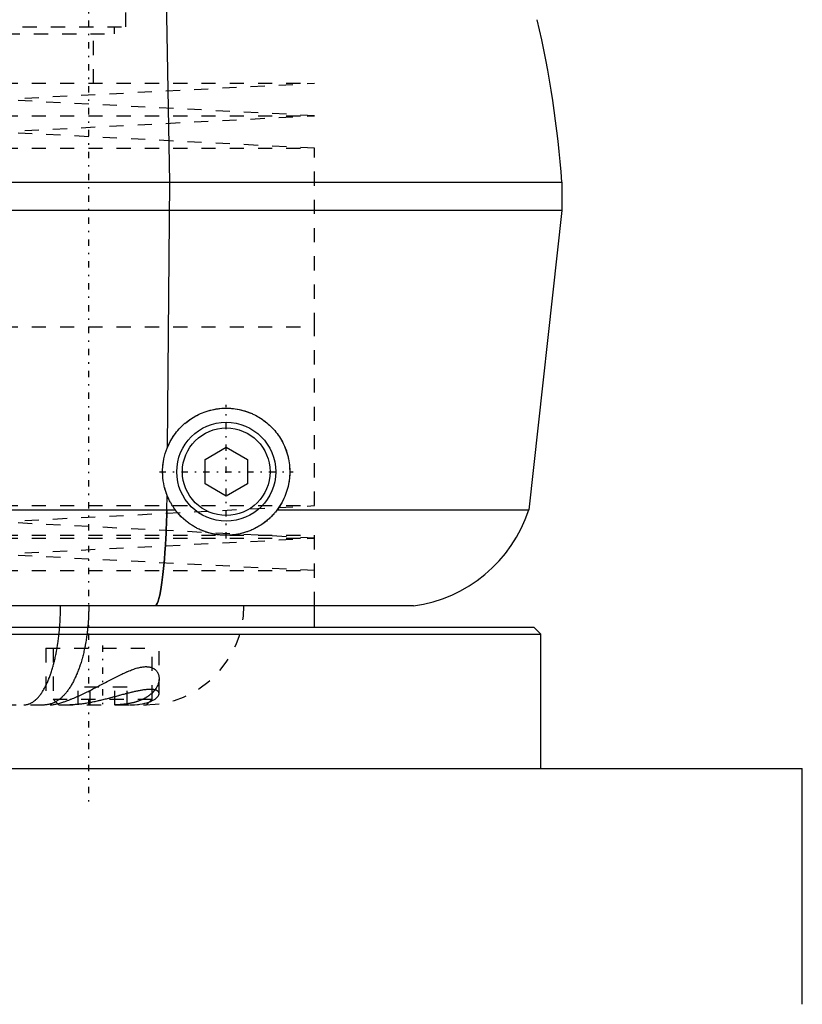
# Model space of a CAD drawing. Extents: x -90 to 90, y -1 to 976.
# Tile 6 of 11: x 24 to 80, y 288 to 358. Entities that reach past the tile are written whole.
import ezdxf

# ---------------------------------------------------------------- set-up
doc = ezdxf.new("R2010")
doc.units = 0
doc.linetypes.add('CENTER', pattern=[1.5, 0.45, -0.5, 0.05, -0.5])
doc.linetypes.add('DASHED', pattern=[2, 1, -1])
for name, color, linetype in [('AM_0', 7, 'CONTINUOUS'), ('AM_3', 7, 'DASHED'), ('AM_7', 7, 'CENTER')]:
    doc.layers.add(name, color=color, linetype=linetype)

msp = doc.modelspace()

# ---------------------------------------------------------------- linework, layer by layer
at = {"layer": 'AM_0', "color": 7, "linetype": 'CONTINUOUS'}
for p, q in [((34.766, 346.5), (34.315, 370.35)), ((-62.5, 346.5), (62.5, 346.5)), ((34.603, 327.747), (34.766, 346.5)), ((62.5, 346.5), (62.5, 344.5)), ((62.5, 344.5), (-62.5, 344.5)), ((62.5, 344.5), (60.15, 323.3)), ((37.25, 326.866), (38.75, 327.732)), ((38.75, 327.732), (40.25, 326.866)), ((37.25, 325.134), (37.25, 326.866)), ((40.25, 326.866), (40.25, 325.134)), ((38.75, 324.268), (37.25, 325.134)), ((40.25, 325.134), (38.75, 324.268)), ((34.559, 323.3), (34.569, 324.336)), ((-35.15, 323.3), (35.15, 323.3)), ((42.35, 323.3), (60.15, 323.3)), ((52, 316.5), (-52, 316.5)), ((45, 315), (45, 316.5)), ((-60.5, 315), (60.5, 315)), ((21.855, 314.5), (61, 314.5)), ((61, 314.5), (60.5, 315)), ((61, 305), (61, 314.5)), ((-79.5, 305), (79.5, 305)), ((79.5, 288.3), (79.5, 305))]:
    msp.add_line(p, q, dxfattribs=at)
for points in [[(34.603, 327.747, 0), (34.632, 327.815, 0), (34.694, 327.949, 0), (34.76, 328.082, 0), (34.795, 328.147, 0), (34.831, 328.212, 0), (34.906, 328.339, 0), (34.984, 328.463, 0), (35.066, 328.585, 0), (35.152, 328.703, 0), (35.241, 328.817, 0), (35.287, 328.873, 0), (35.333, 328.928, 0), (35.428, 329.036, 0), (35.526, 329.139, 0), (35.625, 329.238, 0), (35.727, 329.334, 0), (35.833, 329.427, 0), (35.887, 329.472, 0), (35.943, 329.517, 0), (36.056, 329.604, 0), (36.172, 329.688, 0), (36.231, 329.729, 0), (36.292, 329.769, 0), (36.414, 329.846, 0), (36.539, 329.919, 0), (36.603, 329.955, 0), (36.667, 329.989, 0), (36.797, 330.054, 0), (36.929, 330.115, 0), (37.063, 330.172, 0), (37.198, 330.224, 0), (37.335, 330.272, 0), (37.404, 330.294, 0), (37.473, 330.315, 0), (37.611, 330.354, 0), (37.751, 330.388, 0), (37.89, 330.417, 0), (38.03, 330.442, 0), (38.17, 330.462, 0), (38.239, 330.471, 0), (38.309, 330.478, 0), (38.447, 330.49, 0), (38.584, 330.497, 0), (38.72, 330.5, 0), (38.854, 330.499, 0), (38.987, 330.494, 0), (39.054, 330.49, 0), (39.121, 330.485, 0), (39.255, 330.472, 0), (39.39, 330.454, 0), (39.524, 330.433, 0), (39.658, 330.407, 0), (39.792, 330.378, 0), (39.859, 330.361, 0), (39.926, 330.344, 0), (40.058, 330.306, 0), (40.19, 330.264, 0), (40.32, 330.217, 0), (40.449, 330.167, 0), (40.576, 330.113, 0), (40.639, 330.084, 0), (40.701, 330.055, 0), (40.824, 329.993, 0), (40.946, 329.928, 0), (41.006, 329.894, 0), (41.065, 329.859, 0), (41.181, 329.787, 0), (41.295, 329.711, 0), (41.351, 329.672, 0), (41.406, 329.632, 0), (41.515, 329.551, 0), (41.62, 329.466, 0), (41.722, 329.379, 0), (41.821, 329.289, 0), (41.916, 329.198, 0), (41.963, 329.151, 0), (42.008, 329.104, 0), (42.097, 329.008, 0), (42.183, 328.909, 0), (42.268, 328.806, 0), (42.35, 328.7, 0), (42.43, 328.59, 0), (42.469, 328.534, 0), (42.507, 328.477, 0), (42.581, 328.361, 0), (42.652, 328.241, 0), (42.72, 328.119, 0), (42.784, 327.994, 0), (42.844, 327.867, 0), (42.873, 327.802, 0), (42.901, 327.737, 0), (42.954, 327.605, 0), (43.003, 327.472, 0), (43.047, 327.336, 0), (43.087, 327.199, 0), (43.123, 327.06, 0), (43.14, 326.991, 0), (43.155, 326.921, 0), (43.182, 326.78, 0), (43.204, 326.639, 0), (43.222, 326.497, 0), (43.236, 326.356, 0), (43.245, 326.214, 0), (43.248, 326.143, 0), (43.249, 326.073, 0), (43.249, 325.932, 0), (43.245, 325.793, 0), (43.241, 325.723, 0), (43.237, 325.653, 0), (43.224, 325.512, 0), (43.206, 325.371, 0), (43.195, 325.3, 0), (43.183, 325.229, 0), (43.156, 325.087, 0), (43.125, 324.945, 0), (43.088, 324.803, 0), (43.047, 324.662, 0), (43.001, 324.523, 0), (42.976, 324.453, 0), (42.95, 324.384, 0), (42.895, 324.248, 0), (42.835, 324.113, 0), (42.771, 323.981, 0), (42.703, 323.85, 0), (42.631, 323.723, 0), (42.594, 323.66, 0), (42.555, 323.598, 0), (42.476, 323.476, 0), (42.393, 323.358, 0), (42.35, 323.3, 0)], [(34.569, 324.336, 0), (34.534, 324.426, 0), (34.47, 324.61, 0), (34.414, 324.796, 0), (34.389, 324.89, 0), (34.366, 324.984, 0), (34.326, 325.175, 0), (34.295, 325.366, 0), (34.272, 325.559, 0), (34.257, 325.753, 0), (34.25, 325.947, 0), (34.25, 326.045, 0), (34.252, 326.142, 0), (34.263, 326.336, 0), (34.281, 326.529, 0), (34.308, 326.722, 0), (34.344, 326.913, 0), (34.387, 327.102, 0), (34.412, 327.196, 0), (34.439, 327.29, 0), (34.499, 327.475, 0), (34.566, 327.657, 0), (34.603, 327.747, 0)], [(35.15, 323.3, 0), (35.131, 323.326, 0), (35.092, 323.378, 0), (35.055, 323.432, 0), (35.036, 323.459, 0), (35.018, 323.486, 0), (34.982, 323.54, 0), (34.946, 323.595, 0), (34.911, 323.651, 0), (34.877, 323.708, 0), (34.844, 323.765, 0), (34.828, 323.794, 0), (34.812, 323.823, 0), (34.78, 323.881, 0), (34.749, 323.94, 0), (34.719, 324, 0), (34.69, 324.06, 0), (34.661, 324.12, 0), (34.648, 324.151, 0), (34.634, 324.181, 0), (34.607, 324.243, 0), (34.582, 324.305, 0), (34.569, 324.336, 0)], [(33.77, 316.5, 0), (33.802, 316.547, 0), (33.865, 316.669, 0), (33.926, 316.828, 0), (33.956, 316.922, 0), (33.985, 317.024, 0), (34.042, 317.256, 0), (34.098, 317.524, 0), (34.151, 317.827, 0), (34.201, 318.162, 0), (34.249, 318.53, 0), (34.272, 318.725, 0), (34.294, 318.927, 0), (34.337, 319.353, 0), (34.377, 319.808, 0), (34.413, 320.289, 0), (34.447, 320.793, 0), (34.478, 321.318, 0), (34.492, 321.588, 0), (34.505, 321.863, 0), (34.529, 322.426, 0), (34.55, 323.005, 0), (34.559, 323.3, 0)], [(42.35, 323.3, 0), (42.325, 323.268, 0), (42.276, 323.204, 0), (42.225, 323.14, 0), (42.199, 323.109, 0), (42.172, 323.078, 0), (42.119, 323.017, 0), (42.065, 322.957, 0), (42.01, 322.898, 0), (41.953, 322.839, 0), (41.896, 322.782, 0), (41.867, 322.754, 0), (41.837, 322.726, 0), (41.778, 322.671, 0), (41.717, 322.617, 0), (41.656, 322.564, 0), (41.594, 322.512, 0), (41.53, 322.462, 0), (41.498, 322.437, 0), (41.466, 322.412, 0), (41.401, 322.364, 0), (41.335, 322.317, 0), (41.302, 322.294, 0), (41.269, 322.271, 0), (41.201, 322.226, 0), (41.133, 322.183, 0), (41.099, 322.162, 0), (41.065, 322.141, 0), (40.995, 322.1, 0), (40.925, 322.061, 0), (40.855, 322.022, 0), (40.783, 321.986, 0), (40.711, 321.95, 0), (40.675, 321.933, 0), (40.639, 321.916, 0), (40.566, 321.883, 0), (40.492, 321.851, 0), (40.418, 321.82, 0), (40.343, 321.791, 0), (40.268, 321.764, 0), (40.23, 321.75, 0), (40.193, 321.738, 0), (40.117, 321.713, 0), (40.041, 321.689, 0), (39.965, 321.667, 0), (39.888, 321.646, 0), (39.811, 321.627, 0), (39.773, 321.618, 0), (39.734, 321.609, 0), (39.657, 321.592, 0), (39.579, 321.577, 0), (39.502, 321.563, 0), (39.424, 321.551, 0), (39.347, 321.54, 0), (39.308, 321.535, 0), (39.269, 321.53, 0), (39.192, 321.522, 0), (39.114, 321.515, 0), (39.037, 321.509, 0), (38.959, 321.505, 0), (38.882, 321.502, 0), (38.843, 321.501, 0), (38.804, 321.5, 0), (38.727, 321.5, 0), (38.651, 321.501, 0), (38.612, 321.502, 0), (38.574, 321.503, 0), (38.497, 321.507, 0), (38.421, 321.512, 0), (38.383, 321.515, 0), (38.345, 321.518, 0), (38.269, 321.526, 0), (38.194, 321.534, 0), (38.119, 321.544, 0), (38.044, 321.556, 0), (37.97, 321.568, 0), (37.933, 321.575, 0), (37.896, 321.582, 0), (37.822, 321.597, 0), (37.748, 321.613, 0), (37.676, 321.63, 0), (37.603, 321.649, 0), (37.531, 321.668, 0), (37.495, 321.679, 0), (37.459, 321.689, 0), (37.388, 321.711, 0), (37.317, 321.734, 0), (37.247, 321.758, 0), (37.177, 321.784, 0), (37.108, 321.81, 0), (37.073, 321.824, 0), (37.039, 321.838, 0), (36.97, 321.867, 0), (36.903, 321.897, 0), (36.835, 321.928, 0), (36.769, 321.96, 0), (36.702, 321.993, 0), (36.67, 322.01, 0), (36.637, 322.027, 0), (36.572, 322.062, 0), (36.507, 322.099, 0), (36.444, 322.136, 0), (36.381, 322.174, 0), (36.318, 322.214, 0), (36.287, 322.234, 0), (36.256, 322.254, 0), (36.195, 322.296, 0), (36.135, 322.338, 0), (36.105, 322.36, 0), (36.075, 322.382, 0), (36.016, 322.426, 0), (35.957, 322.472, 0), (35.928, 322.495, 0), (35.899, 322.518, 0), (35.842, 322.565, 0), (35.786, 322.614, 0), (35.731, 322.663, 0), (35.676, 322.714, 0), (35.622, 322.765, 0), (35.595, 322.791, 0), (35.569, 322.817, 0), (35.516, 322.871, 0), (35.465, 322.925, 0), (35.414, 322.98, 0), (35.364, 323.036, 0), (35.315, 323.093, 0), (35.291, 323.122, 0), (35.267, 323.151, 0), (35.219, 323.21, 0), (35.173, 323.27, 0), (35.15, 323.3, 0)]]:
    msp.add_polyline3d(points, dxfattribs=at)
for radius in [3.5, 3.1]:
    msp.add_circle((38.75, 326), radius, dxfattribs=at)
for centre, radius, start, end in [((-12.298, 341.001), 75, 4.20483, 13.10025), ((50.645, 326.408), 10, 277.78649, 341.89377)]:
    msp.add_arc(centre, radius, start, end, dxfattribs=at)
at = {"layer": 'AM_3', "color": 6, "linetype": 'DASHED'}
for p, q in [((31.65, 357.5), (31.65, 366.5)), ((-31.65, 357.5), (31.65, 357.5)), ((-30.85, 357), (30.85, 357)), ((29.35, 353.5), (29.35, 357)), ((30.85, 357), (30.85, 357.5)), ((-45, 353.5), (45, 353.5)), ((22.5, 352.35), (45, 353.5)), ((45, 351.2), (22.5, 352.35)), ((-45, 351.2), (45, 351.2)), ((22.5, 350.05), (45, 351.2)), ((45, 348.9), (22.5, 350.05)), ((-45, 348.9), (45, 348.9)), ((45, 336.25), (45, 348.9)), ((-45, 336.25), (45, 336.25)), ((45, 323.6), (45, 336.25)), ((-45, 323.6), (45, 323.6)), ((22.5, 322.45), (45, 323.6)), ((45, 321.3), (22.5, 322.45)), ((-45, 321.5), (45, 321.5)), ((-45, 321.5), (45, 321.5)), ((45, 316.5), (45, 321.5)), ((-45, 321.3), (45, 321.3)), ((22.5, 320.15), (45, 321.3)), ((45, 319), (22.5, 320.15)), ((-45, 319), (45, 319)), ((26, 313.5), (26, 309.5)), ((26, 313.5), (34, 313.5)), ((26.5, 313.5), (26.5, 309.9)), ((33.5, 309.9), (33.5, 313.5)), ((34, 310.296), (34, 313.5)), ((28.268, 309.5), (28.268, 310.75)), ((31.732, 310.75), (28.268, 310.75)), ((29.134, 309.5), (29.134, 310.75)), ((30.866, 309.5), (30.866, 310.75)), ((31.732, 309.5), (31.732, 310.75)), ((-33.1, 309.5), (33.1, 309.5)), ((26.5, 309.9), (26.9, 309.5)), ((26.5, 309.9), (33.5, 309.9)), ((33.1, 309.5), (33.5, 309.9))]:
    msp.add_line(p, q, dxfattribs=at)
for points in [[(34.559, 323.3, 0), (34.55, 323.005, 0), (34.529, 322.426, 0), (34.505, 321.863, 0), (34.492, 321.589, 0), (34.478, 321.319, 0), (34.447, 320.794, 0), (34.413, 320.29, 0), (34.377, 319.809, 0), (34.337, 319.354, 0), (34.295, 318.928, 0), (34.272, 318.725, 0), (34.249, 318.53, 0), (34.201, 318.163, 0), (34.151, 317.828, 0), (34.098, 317.525, 0), (34.043, 317.257, 0), (33.985, 317.024, 0), (33.956, 316.922, 0), (33.926, 316.828, 0), (33.865, 316.669, 0), (33.802, 316.547, 0), (33.77, 316.5, 0)], [(24.442, 309.5, 0), (24.461, 309.5, 0), (24.499, 309.502, 0), (24.538, 309.505, 0), (24.557, 309.507, 0), (24.576, 309.509, 0), (24.615, 309.515, 0), (24.653, 309.522, 0), (24.691, 309.531, 0), (24.729, 309.541, 0), (24.767, 309.553, 0), (24.786, 309.559, 0), (24.805, 309.566, 0), (24.843, 309.58, 0), (24.88, 309.596, 0), (24.918, 309.614, 0), (24.955, 309.633, 0), (24.992, 309.653, 0), (25.011, 309.664, 0), (25.029, 309.675, 0), (25.066, 309.698, 0), (25.103, 309.723, 0), (25.121, 309.735, 0), (25.139, 309.749, 0), (25.176, 309.776, 0), (25.212, 309.805, 0), (25.23, 309.82, 0), (25.248, 309.835, 0), (25.284, 309.867, 0), (25.32, 309.9, 0), (25.355, 309.934, 0), (25.39, 309.97, 0), (25.426, 310.007, 0), (25.443, 310.026, 0), (25.46, 310.046, 0), (25.495, 310.086, 0), (25.53, 310.127, 0), (25.564, 310.17, 0), (25.598, 310.214, 0), (25.631, 310.26, 0), (25.648, 310.283, 0), (25.665, 310.306, 0), (25.698, 310.354, 0), (25.73, 310.403, 0), (25.763, 310.454, 0), (25.795, 310.506, 0), (25.827, 310.559, 0), (25.843, 310.586, 0), (25.859, 310.613, 0), (25.89, 310.669, 0), (25.921, 310.725, 0), (25.951, 310.783, 0), (25.982, 310.843, 0), (26.012, 310.903, 0), (26.026, 310.934, 0), (26.041, 310.965, 0), (26.071, 311.027, 0), (26.099, 311.091, 0), (26.128, 311.156, 0), (26.156, 311.223, 0), (26.184, 311.29, 0), (26.198, 311.324, 0), (26.212, 311.359, 0), (26.239, 311.428, 0), (26.266, 311.499, 0), (26.279, 311.535, 0), (26.292, 311.571, 0), (26.318, 311.644, 0), (26.344, 311.719, 0), (26.356, 311.756, 0), (26.369, 311.794, 0), (26.394, 311.87, 0), (26.418, 311.947, 0), (26.442, 312.025, 0), (26.466, 312.104, 0), (26.489, 312.183, 0), (26.5, 312.224, 0), (26.511, 312.264, 0), (26.533, 312.346, 0), (26.555, 312.428, 0), (26.577, 312.511, 0), (26.597, 312.596, 0), (26.618, 312.681, 0), (26.628, 312.723, 0), (26.638, 312.766, 0), (26.657, 312.853, 0), (26.676, 312.94, 0), (26.695, 313.029, 0), (26.713, 313.118, 0), (26.73, 313.207, 0), (26.739, 313.252, 0), (26.748, 313.298, 0), (26.764, 313.389, 0), (26.78, 313.481, 0), (26.796, 313.574, 0), (26.811, 313.667, 0), (26.826, 313.761, 0), (26.833, 313.808, 0), (26.84, 313.855, 0), (26.854, 313.951, 0), (26.867, 314.046, 0), (26.88, 314.143, 0), (26.892, 314.239, 0), (26.904, 314.336, 0), (26.909, 314.385, 0), (26.915, 314.434, 0), (26.926, 314.532, 0), (26.936, 314.63, 0), (26.941, 314.679, 0), (26.945, 314.729, 0), (26.954, 314.828, 0), (26.963, 314.927, 0), (26.967, 314.977, 0), (26.971, 315.027, 0), (26.978, 315.127, 0), (26.985, 315.227, 0), (26.992, 315.328, 0), (26.998, 315.429, 0), (27.003, 315.53, 0), (27.006, 315.581, 0), (27.008, 315.631, 0), (27.012, 315.733, 0), (27.016, 315.835, 0), (27.019, 315.937, 0), (27.022, 316.039, 0), (27.024, 316.141, 0), (27.025, 316.192, 0), (27.026, 316.243, 0), (27.027, 316.346, 0), (27.027, 316.449, 0), (27.027, 316.5, 0)], [(29.026, 316.5, 0), (29.026, 316.449, 0), (29.025, 316.346, 0), (29.024, 316.243, 0), (29.023, 316.192, 0), (29.022, 316.141, 0), (29.019, 316.038, 0), (29.016, 315.936, 0), (29.012, 315.834, 0), (29.007, 315.732, 0), (29.002, 315.63, 0), (28.999, 315.58, 0), (28.996, 315.529, 0), (28.99, 315.428, 0), (28.983, 315.327, 0), (28.975, 315.226, 0), (28.966, 315.125, 0), (28.957, 315.025, 0), (28.953, 314.975, 0), (28.948, 314.925, 0), (28.937, 314.826, 0), (28.926, 314.727, 0), (28.921, 314.677, 0), (28.915, 314.628, 0), (28.902, 314.53, 0), (28.89, 314.432, 0), (28.883, 314.383, 0), (28.876, 314.334, 0), (28.862, 314.237, 0), (28.847, 314.14, 0), (28.832, 314.044, 0), (28.816, 313.948, 0), (28.799, 313.853, 0), (28.791, 313.805, 0), (28.782, 313.758, 0), (28.764, 313.664, 0), (28.746, 313.571, 0), (28.727, 313.478, 0), (28.707, 313.386, 0), (28.687, 313.295, 0), (28.676, 313.249, 0), (28.666, 313.204, 0), (28.645, 313.114, 0), (28.623, 313.025, 0), (28.6, 312.937, 0), (28.577, 312.85, 0), (28.554, 312.763, 0), (28.542, 312.72, 0), (28.53, 312.677, 0), (28.505, 312.592, 0), (28.48, 312.508, 0), (28.454, 312.425, 0), (28.428, 312.342, 0), (28.401, 312.261, 0), (28.387, 312.22, 0), (28.373, 312.18, 0), (28.345, 312.1, 0), (28.317, 312.021, 0), (28.288, 311.943, 0), (28.259, 311.866, 0), (28.229, 311.79, 0), (28.213, 311.753, 0), (28.198, 311.715, 0), (28.167, 311.641, 0), (28.136, 311.568, 0), (28.12, 311.532, 0), (28.104, 311.496, 0), (28.071, 311.425, 0), (28.039, 311.356, 0), (28.022, 311.321, 0), (28.005, 311.287, 0), (27.972, 311.22, 0), (27.937, 311.153, 0), (27.903, 311.088, 0), (27.868, 311.024, 0), (27.833, 310.962, 0), (27.815, 310.931, 0), (27.797, 310.9, 0), (27.761, 310.84, 0), (27.724, 310.781, 0), (27.687, 310.723, 0), (27.65, 310.666, 0), (27.612, 310.611, 0), (27.593, 310.583, 0), (27.574, 310.556, 0), (27.536, 310.503, 0), (27.497, 310.452, 0), (27.458, 310.401, 0), (27.418, 310.352, 0), (27.378, 310.304, 0), (27.358, 310.281, 0), (27.338, 310.258, 0), (27.298, 310.212, 0), (27.257, 310.168, 0), (27.216, 310.126, 0), (27.174, 310.084, 0), (27.132, 310.045, 0), (27.111, 310.025, 0), (27.09, 310.006, 0), (27.048, 309.969, 0), (27.005, 309.933, 0), (26.963, 309.899, 0), (26.92, 309.866, 0), (26.877, 309.834, 0), (26.855, 309.819, 0), (26.833, 309.804, 0), (26.79, 309.775, 0), (26.746, 309.748, 0), (26.724, 309.735, 0), (26.702, 309.722, 0), (26.658, 309.697, 0), (26.613, 309.674, 0), (26.591, 309.663, 0), (26.569, 309.653, 0), (26.524, 309.632, 0), (26.479, 309.614, 0), (26.434, 309.596, 0), (26.389, 309.58, 0), (26.344, 309.566, 0), (26.321, 309.559, 0), (26.298, 309.553, 0), (26.253, 309.541, 0), (26.207, 309.531, 0), (26.161, 309.522, 0), (26.116, 309.515, 0), (26.07, 309.509, 0), (26.047, 309.507, 0), (26.024, 309.505, 0), (25.977, 309.502, 0), (25.931, 309.5, 0), (25.908, 309.5, 0)], [(26.297, 309.5, 0), (26.319, 309.5, 0), (26.365, 309.502, 0), (26.414, 309.505, 0), (26.439, 309.508, 0), (26.465, 309.511, 0), (26.52, 309.518, 0), (26.577, 309.527, 0), (26.637, 309.537, 0), (26.699, 309.55, 0), (26.764, 309.564, 0), (26.797, 309.572, 0), (26.831, 309.58, 0), (26.9, 309.598, 0), (26.971, 309.618, 0), (27.045, 309.64, 0), (27.121, 309.663, 0), (27.199, 309.688, 0), (27.238, 309.701, 0), (27.278, 309.715, 0), (27.36, 309.743, 0), (27.442, 309.773, 0), (27.484, 309.788, 0), (27.526, 309.804, 0), (27.612, 309.837, 0), (27.699, 309.871, 0), (27.743, 309.889, 0), (27.787, 309.907, 0), (27.877, 309.944, 0), (27.967, 309.982, 0), (28.059, 310.021, 0), (28.152, 310.062, 0), (28.246, 310.104, 0), (28.293, 310.125, 0), (28.341, 310.147, 0), (28.436, 310.191, 0), (28.532, 310.236, 0), (28.629, 310.282, 0), (28.726, 310.328, 0), (28.824, 310.376, 0), (28.873, 310.4, 0), (28.923, 310.424, 0), (29.021, 310.473, 0), (29.12, 310.523, 0), (29.22, 310.573, 0), (29.319, 310.623, 0), (29.419, 310.674, 0), (29.469, 310.7, 0), (29.519, 310.726, 0), (29.619, 310.777, 0), (29.719, 310.829, 0), (29.819, 310.881, 0), (29.919, 310.934, 0), (30.019, 310.986, 0), (30.069, 311.012, 0), (30.119, 311.038, 0), (30.218, 311.09, 0), (30.317, 311.141, 0), (30.415, 311.193, 0), (30.512, 311.243, 0), (30.609, 311.294, 0), (30.657, 311.319, 0), (30.705, 311.343, 0), (30.8, 311.392, 0), (30.895, 311.441, 0), (30.942, 311.464, 0), (30.989, 311.488, 0), (31.082, 311.535, 0), (31.174, 311.58, 0), (31.219, 311.603, 0), (31.265, 311.625, 0), (31.355, 311.668, 0), (31.445, 311.71, 0), (31.533, 311.752, 0), (31.621, 311.792, 0), (31.709, 311.83, 0), (31.752, 311.849, 0), (31.796, 311.868, 0), (31.882, 311.904, 0), (31.968, 311.939, 0), (32.052, 311.972, 0), (32.137, 312.003, 0), (32.22, 312.032, 0), (32.261, 312.046, 0), (32.302, 312.06, 0), (32.383, 312.085, 0), (32.463, 312.108, 0), (32.542, 312.129, 0), (32.619, 312.147, 0), (32.695, 312.163, 0), (32.732, 312.17, 0), (32.769, 312.176, 0), (32.841, 312.187, 0), (32.912, 312.195, 0), (32.98, 312.2, 0), (33.047, 312.202, 0), (33.113, 312.202, 0), (33.145, 312.201, 0), (33.176, 312.199, 0), (33.238, 312.193, 0), (33.297, 312.184, 0), (33.353, 312.173, 0), (33.407, 312.159, 0), (33.459, 312.143, 0), (33.484, 312.134, 0), (33.508, 312.124, 0), (33.555, 312.103, 0), (33.599, 312.079, 0), (33.621, 312.067, 0), (33.641, 312.054, 0), (33.681, 312.026, 0), (33.718, 311.997, 0), (33.736, 311.982, 0), (33.753, 311.966, 0), (33.786, 311.933, 0), (33.816, 311.898, 0), (33.844, 311.862, 0), (33.87, 311.824, 0), (33.893, 311.784, 0), (33.904, 311.764, 0), (33.914, 311.743, 0), (33.933, 311.701, 0), (33.95, 311.658, 0), (33.964, 311.613, 0), (33.976, 311.568, 0), (33.985, 311.521, 0), (33.989, 311.498, 0), (33.993, 311.474, 0), (33.997, 311.426, 0), (34, 311.377, 0), (34, 311.352, 0)], [(34, 311.352, 0), (33.997, 311.278, 0), (33.977, 311.128, 0), (33.935, 310.977, 0), (33.906, 310.901, 0), (33.872, 310.826, 0), (33.789, 310.676, 0), (33.686, 310.531, 0), (33.562, 310.39, 0), (33.481, 310.31, 0), (33.456, 310.288, 0), (33.431, 310.266, 0), (33.418, 310.255, 0), (33.405, 310.244, 0), (33.379, 310.222, 0), (33.352, 310.201, 0), (33.325, 310.18, 0), (33.297, 310.159, 0), (33.268, 310.138, 0), (33.254, 310.128, 0), (33.239, 310.118, 0), (33.21, 310.097, 0), (33.179, 310.077, 0), (33.164, 310.067, 0), (33.149, 310.057, 0), (33.117, 310.038, 0), (33.086, 310.019, 0), (33.07, 310.009, 0), (33.053, 310, 0), (33.02, 309.981, 0), (32.987, 309.962, 0), (32.953, 309.944, 0), (32.918, 309.926, 0), (32.883, 309.909, 0), (32.865, 309.9, 0), (32.847, 309.892, 0), (32.811, 309.875, 0), (32.774, 309.858, 0), (32.737, 309.842, 0), (32.699, 309.826, 0), (32.661, 309.81, 0), (32.642, 309.802, 0), (32.622, 309.795, 0), (32.583, 309.78, 0), (32.544, 309.765, 0), (32.504, 309.751, 0), (32.463, 309.737, 0), (32.422, 309.724, 0), (32.401, 309.717, 0), (32.38, 309.711, 0), (32.338, 309.698, 0), (32.296, 309.686, 0), (32.253, 309.674, 0), (32.21, 309.662, 0), (32.166, 309.651, 0), (32.144, 309.646, 0), (32.121, 309.64, 0), (32.077, 309.63, 0), (32.032, 309.62, 0), (31.986, 309.61, 0), (31.94, 309.601, 0), (31.894, 309.592, 0), (31.87, 309.588, 0), (31.847, 309.583, 0), (31.799, 309.575, 0), (31.752, 309.568, 0), (31.728, 309.564, 0), (31.704, 309.56, 0), (31.655, 309.554, 0), (31.607, 309.547, 0), (31.582, 309.544, 0), (31.558, 309.541, 0), (31.509, 309.536, 0), (31.459, 309.53, 0), (31.41, 309.526, 0), (31.36, 309.521, 0), (31.309, 309.517, 0), (31.284, 309.516, 0), (31.259, 309.514, 0), (31.208, 309.511, 0), (31.157, 309.508, 0), (31.106, 309.506, 0), (31.055, 309.504, 0), (31.003, 309.502, 0), (30.977, 309.502, 0), (30.951, 309.501, 0), (30.899, 309.5, 0), (30.847, 309.5, 0), (30.821, 309.5, 0)], [(34, 310.296, 0), (34, 310.306, 0), (33.998, 310.324, 0), (33.995, 310.342, 0), (33.993, 310.351, 0), (33.99, 310.36, 0), (33.984, 310.377, 0), (33.976, 310.393, 0), (33.966, 310.41, 0), (33.955, 310.425, 0), (33.942, 310.44, 0), (33.935, 310.448, 0), (33.927, 310.455, 0), (33.911, 310.469, 0), (33.893, 310.482, 0), (33.874, 310.495, 0), (33.853, 310.507, 0), (33.83, 310.518, 0), (33.818, 310.523, 0), (33.806, 310.528, 0), (33.78, 310.538, 0), (33.752, 310.547, 0), (33.738, 310.552, 0), (33.723, 310.556, 0), (33.692, 310.563, 0), (33.66, 310.57, 0), (33.643, 310.573, 0), (33.626, 310.575, 0), (33.591, 310.58, 0), (33.554, 310.585, 0), (33.516, 310.588, 0), (33.476, 310.59, 0), (33.435, 310.592, 0), (33.414, 310.592, 0), (33.393, 310.593, 0), (33.349, 310.592, 0), (33.303, 310.591, 0), (33.256, 310.589, 0), (33.208, 310.587, 0), (33.158, 310.583, 0), (33.133, 310.581, 0), (33.107, 310.578, 0), (33.054, 310.573, 0), (33.001, 310.567, 0), (32.946, 310.56, 0), (32.89, 310.552, 0), (32.833, 310.544, 0), (32.804, 310.539, 0), (32.775, 310.534, 0), (32.716, 310.524, 0), (32.655, 310.513, 0), (32.594, 310.502, 0), (32.532, 310.49, 0), (32.469, 310.477, 0), (32.437, 310.47, 0), (32.404, 310.463, 0), (32.339, 310.449, 0), (32.273, 310.434, 0), (32.207, 310.419, 0), (32.139, 310.403, 0), (32.07, 310.387, 0), (32.036, 310.378, 0), (32.001, 310.37, 0), (31.931, 310.352, 0), (31.86, 310.335, 0), (31.824, 310.326, 0), (31.788, 310.316, 0), (31.716, 310.298, 0), (31.643, 310.279, 0), (31.606, 310.269, 0), (31.57, 310.26, 0), (31.496, 310.24, 0), (31.421, 310.221, 0), (31.346, 310.201, 0), (31.271, 310.18, 0), (31.195, 310.16, 0), (31.157, 310.15, 0), (31.118, 310.139, 0), (31.041, 310.119, 0), (30.964, 310.098, 0), (30.887, 310.077, 0), (30.809, 310.056, 0), (30.73, 310.036, 0), (30.691, 310.025, 0), (30.652, 310.015, 0), (30.573, 309.994, 0), (30.494, 309.973, 0), (30.414, 309.953, 0), (30.335, 309.932, 0), (30.255, 309.912, 0), (30.215, 309.902, 0), (30.175, 309.892, 0), (30.095, 309.872, 0), (30.015, 309.852, 0), (29.935, 309.833, 0), (29.855, 309.813, 0), (29.775, 309.795, 0), (29.735, 309.785, 0), (29.695, 309.776, 0), (29.615, 309.758, 0), (29.535, 309.74, 0), (29.455, 309.723, 0), (29.375, 309.706, 0), (29.295, 309.69, 0), (29.256, 309.682, 0), (29.216, 309.674, 0), (29.137, 309.659, 0), (29.057, 309.644, 0), (29.018, 309.637, 0), (28.979, 309.63, 0), (28.9, 309.616, 0), (28.822, 309.603, 0), (28.784, 309.597, 0), (28.745, 309.591, 0), (28.668, 309.579, 0), (28.592, 309.569, 0), (28.516, 309.558, 0), (28.44, 309.549, 0), (28.366, 309.54, 0), (28.329, 309.536, 0), (28.292, 309.533, 0), (28.218, 309.525, 0), (28.145, 309.519, 0), (28.073, 309.514, 0), (28.002, 309.509, 0), (27.931, 309.506, 0), (27.896, 309.504, 0), (27.861, 309.503, 0), (27.792, 309.501, 0), (27.724, 309.5, 0), (27.69, 309.5, 0)], [(31.965, 309.5, 0), (32.069, 309.501, 0), (32.269, 309.509, 0), (32.462, 309.524, 0), (32.555, 309.534, 0), (32.645, 309.546, 0), (32.819, 309.575, 0), (32.982, 309.61, 0), (33.134, 309.65, 0), (33.275, 309.696, 0), (33.403, 309.745, 0), (33.463, 309.771, 0), (33.52, 309.798, 0), (33.625, 309.853, 0), (33.717, 309.911, 0), (33.797, 309.971, 0), (33.864, 310.032, 0), (33.917, 310.092, 0), (33.939, 310.122, 0), (33.958, 310.152, 0), (33.985, 310.211, 0), (33.998, 310.269, 0), (34, 310.296, 0)]]:
    msp.add_polyline3d(points, dxfattribs=at)
msp.add_circle((38.75, 326), 4.5, dxfattribs=at)
msp.add_arc((33, 316.5), 7, 270, 0, dxfattribs=at)
at = {"layer": 'AM_7', "color": 4, "linetype": 'CENTER'}
for p, q in [((29, 390.5), (29, 302.5)), ((38.75, 321.275), (38.75, 330.725)), ((34.025, 326), (43.475, 326)), ((30, 313.7), (30, 309.3))]:
    msp.add_line(p, q, dxfattribs=at)

doc.saveas('drawing.dxf')
